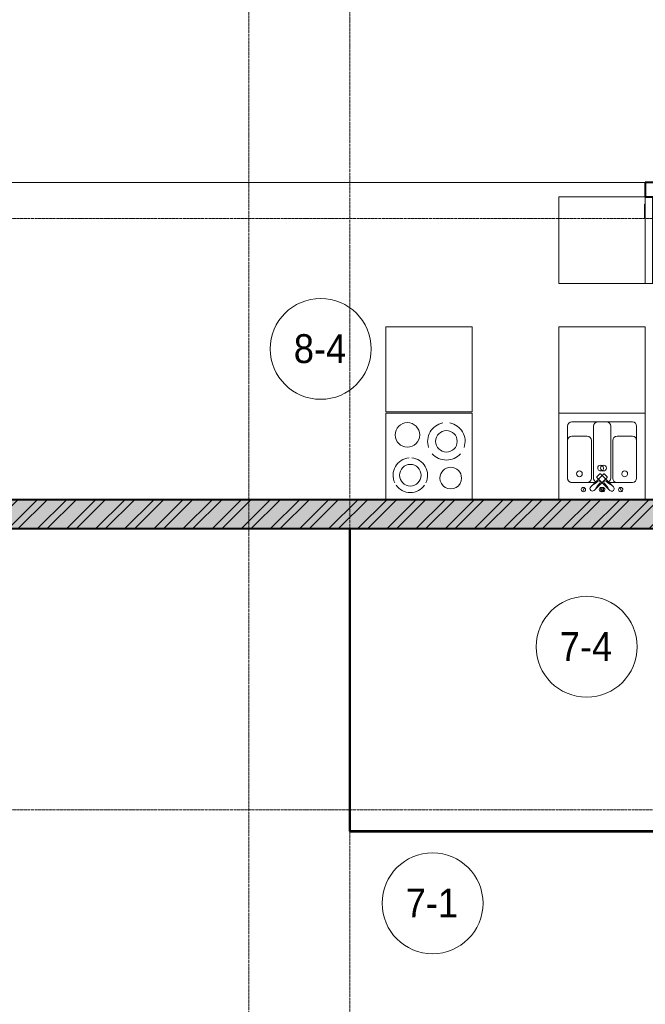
# Model space of a CAD drawing. Header units: millimetres. Extents: x 5617 to 183965, y 7718 to 172958.
# Tile 18 of 120: x 34735 to 39075, y 20850 to 27680. Entities that reach past the tile are written whole.
import ezdxf

# ---------------------------------------------------------------- set-up
doc = ezdxf.new("R2010")
doc.units = ezdxf.units.MM
doc.linetypes.add('ADSK_Линия сетки', pattern=[25, 20, -2.5, 0, -2.5])
doc.linetypes.add('Линия сетки', pattern=[25, 20, -2.5, 0, -2.5])
for name, color, linetype, lineweight in [('Марки помещений', 7, 'Continuous', 20), ('Мебель', 7, 'Continuous', 18), ('Оси', 7, 'Continuous', 9), ('Сантехнические приборы', 7, 'Continuous', 18), ('Стены', 7, 'Continuous', 18), ('Стены разрез', 7, 'Continuous', 40), ('Стены штриховка', 7, 'Continuous', 40), ('Электрооборудование', 7, 'Continuous', 18)]:
    doc.layers.add(name, color=color, linetype=linetype, lineweight=lineweight)
doc.styles.add('Arial_3', font='arial.ttf', dxfattribs={"width": 0.9, "height": 200})

# ---------------------------------------------------------------- blocks, each defined once
blk = doc.blocks.new('MR_Зона обслуживания - MR_Зона обслуживания-V9-МКСС_К4_L05_18_600_')
at = {"layer": 'Мебель', "color": 254, "lineweight": 9, "true_color": 0xcccccc}
for p, q in [((300, 0), (-300, 0)), ((-300, 0), (-300, -600)), ((300, -600), (300, 0)), ((-300, -600), (300, -600))]:
    blk.add_line(p, q, dxfattribs=at)
blk = doc.blocks.new('MR_Зона обслуживания - MR_Зона обслуживания-2638763-МКСС_К4_L05_18_600_')
at = {"layer": 'Мебель', "color": 254, "lineweight": 9, "true_color": 0xcccccc}
for p, q in [((300, 600), (-300, 600)), ((-300, 600), (-300, 0)), ((300, 0), (300, 600)), ((-300, 0), (300, 0))]:
    blk.add_line(p, q, dxfattribs=at)
blk = doc.blocks.new('MR_Зона обслуживания - MR_Зона обслуживания-2638784-МКСС_К4_L05_18_600_')
at = {"layer": 'Мебель', "color": 254, "lineweight": 9, "true_color": 0xcccccc}
for p, q in [((300, 0), (-300, 0)), ((-300, 0), (-300, -590)), ((300, -590), (300, 0)), ((-300, -590), (300, -590))]:
    blk.add_line(p, q, dxfattribs=at)
blk = doc.blocks.new('MR_Зона обслуживания - MR_Зона обслуживания-2638786-МКСС_К4_L05_18_600_')
at = {"layer": 'Мебель', "color": 254, "lineweight": 9, "true_color": 0xcccccc}
for p, q in [((300, 0), (-300, 0)), ((-300, 0), (-300, -600)), ((300, -600), (300, 0)), ((-300, -600), (300, -600))]:
    blk.add_line(p, q, dxfattribs=at)
blk = doc.blocks.new('MR_Мойка - Кухонная мойка-V102-МКСС_К4_L05_18_600_')
at = {"layer": 'Сантехнические приборы', "color": 253, "true_color": 0xaaaaaa}
for p, q in [((-300, 50), (-300, -550)), ((-300, 50), (-300, -550)), ((300, 50), (-300, 50)), ((300, -550), (300, 50)), ((-136.7, -6.7), (-122.6, -33.3)), ((-79, -39), (-69.8, -48.2)), ((-69.8, -48.2), (11.4, -129.4)), ((-45.7, -24.2), (-55, -14.9)), ((35.5, -105.4), (-45.7, -24.2)), ((2.7, -6.7), (-11.4, -33.3)), ((-240, -100), (-240, -360)), ((-104, -70), (-210, -70)), ((-74, -360), (-74, -100)), ((-60, -100), (-60, -460)), ((15.7, -129.4), (35.5, -109.6)), ((210, -70), (48, -70)), ((240, -460), (240, -100)), ((-210, -390), (-104, -390)), ((-30, -490), (210, -490)), ((-300, -550), (300, -550))]:
    blk.add_line(p, q, dxfattribs=at)
for centre, radius, start, end in [((-129.7, -20), 15, 360, 180), ((-129.7, -20), 15, 180, 360), ((-67, -26.9), 17, 45, 225), ((-171.5, -230.2), 208.5, 46.5946, 60.81769), ((136.3, 77.5), 208.5, 209.18231, 223.4054), ((-21.7, -72.3), 9.19, 225, 45), ((-4.3, -20), 15, 360, 180), ((-4.3, -20), 15, 180, 360), ((-210, -100), 30, 90, 180), ((-157, -130), 20, 360, 180), ((-157, -130), 20, 180, 360), ((-104, -100), 30, 360, 90), ((-30, -100), 30, 118.55106, 180), ((13.5, -127.3), 3, 225, 315), ((13.5, -127.3), 3, 225, 315), ((33.3, -107.5), 3, 315, 45), ((33.3, -107.5), 3, 315, 45), ((210, -100), 30, 360, 90), ((10, -170), 20, 360, 180), ((10, -170), 20, 180, 360), ((-210, -360), 30, 180, 270), ((-104, -360), 30, 270, 360), ((-30, -460), 30, 180, 270), ((210, -460), 30, 270, 360)]:
    blk.add_arc(centre, radius, start, end, dxfattribs=at)
blk = doc.blocks.new('MR_Мойка - Кухонная мойка-V103-МКСС_К4_L05_18_600_')
at = {"layer": 'Сантехнические приборы', "color": 253, "true_color": 0xaaaaaa}
for p, q in [((-300, -50), (-300, 550)), ((-300, 550), (300, 550)), ((-300, -50), (-300, 550)), ((300, 550), (300, -50)), ((-30, 490), (210, 490)), ((-60, 100), (-60, 460)), ((240, 460), (240, 100)), ((-240, 100), (-240, 360)), ((-210, 390), (-104, 390)), ((-74, 360), (-74, 100)), ((-104, 70), (-210, 70)), ((-69.8, 48.2), (11.4, 129.4)), ((35.5, 105.4), (-45.7, 24.2)), ((15.7, 129.4), (35.5, 109.6)), ((210, 70), (48, 70)), ((-136.7, 6.7), (-122.6, 33.3)), ((-79, 39), (-69.8, 48.2)), ((-45.7, 24.2), (-55, 14.9)), ((2.7, 6.7), (-11.4, 33.3)), ((300, -50), (-300, -50))]:
    blk.add_line(p, q, dxfattribs=at)
for centre, radius, start, end in [((-30, 460), 30, 90, 180), ((210, 460), 30, 0, 90), ((-210, 360), 30, 90, 180), ((-104, 360), 30, 0, 90), ((-157, 130), 20, 0, 180), ((10, 170), 20, 0, 180), ((10, 170), 20, 180, 0), ((-210, 100), 30, 180, 270), ((-157, 130), 20, 180, 0), ((-104, 100), 30, 270, 0), ((-171.5, 230.2), 208.5, 299.18231, 313.4054), ((-30, 100), 30, 180, 241.44894), ((-21.7, 72.3), 9.19, 315, 135), ((13.5, 127.3), 3, 45, 135), ((13.5, 127.3), 3, 45, 135), ((33.3, 107.5), 3, 315, 45), ((33.3, 107.5), 3, 315, 45), ((210, 100), 30, 270, 0), ((-129.7, 20), 15, 0, 180), ((-129.7, 20), 15, 180, 0), ((-67, 26.9), 17, 135, 315), ((136.3, -77.5), 208.5, 136.5946, 150.81769), ((-4.3, 20), 15, 0, 180), ((-4.3, 20), 15, 180, 0)]:
    blk.add_arc(centre, radius, start, end, dxfattribs=at)
blk = doc.blocks.new('MR_Варочная поверхность - Варочная поверхность-2515889-МКСС_К4_L05_18_600_')
at = {"layer": 'Электрооборудование', "color": 253, "true_color": 0xaaaaaa}
for p, q in [((300, 0), (-300, 0)), ((-300, 0), (-300, -600)), ((300, -600), (300, 0)), ((-300, -600), (300, -600))]:
    blk.add_line(p, q, dxfattribs=at)
for centre, radius, start, end in [((130, -169.9), 119.9, 34.51772, 145.60251), ((-150, -150), 75, 360, 180), ((130, -170.1), 120, 154.40808, 265.5891), ((130, -170.1), 75, 0, 180), ((130, -170.1), 120, 274.41666, 25.61531), ((-150, -150), 75, 180, 360), ((130, -170.1), 75, 180, 0), ((-120, -405), 130, 41.08749, 138.91251), ((-120, -405), 75, 0, 180), ((-120, -405), 130, 161.08749, 258.91251), ((-120, -405), 75, 180, 0), ((-120, -405), 130, 281.08749, 18.91251), ((150, -450), 85, 0, 180), ((150, -450), 85, 180, 360)]:
    blk.add_arc(centre, radius, start, end, dxfattribs=at)
blk = doc.blocks.new('MR_Холодильник - Холодильник-2515890-МКСС_К4_L05_18_600_')
at = {"layer": 'Электрооборудование', "color": 253, "true_color": 0xaaaaaa}
for p, q in [((300, 300), (-300, 300)), ((-300, 300), (-300, -250)), ((300, -250), (300, 300)), ((-170, 0), (-170, 75)), ((0, 0), (0, 75)), ((170, 75), (170, 0)), ((-235, 37.5), (-170, 0)), ((-170, 0), (-235, -37.5)), ((-105, 37.5), (-170, 0)), ((-170, -75), (-170, 0)), ((-170, 0), (-105, -37.5)), ((-65, 37.5), (0, 0)), ((65, 37.5), (0, 0)), ((170, 0), (105, 37.5)), ((105, -37.5), (170, 0)), ((170, 0), (235, 37.5)), ((235, -37.5), (170, 0)), ((170, 0), (170, -75)), ((0, 0), (-65, -37.5)), ((0, -75), (0, 0)), ((0, 0), (65, -37.5)), ((300, -250), (-300, -250)), ((-300, -250), (-300, -300)), ((-300, -250), (300, -250)), ((300, -300), (300, -250)), ((-300, -300), (300, -300)), ((-150, -300), (-250, -300)), ((-250, -300), (-250, -306.1)), ((-250, -306.1), (-150, -306.1)), ((-150, -306.1), (-150, -300))]:
    blk.add_line(p, q, dxfattribs=at)
blk = doc.blocks.new('135_SLK_K4_AR_rvt-1-МКСС_К4_L05_18_600_')
at = {"layer": 'Стены разрез', "lineweight": 9, "true_color": 0xcccccc}
h = blk.add_hatch(dxfattribs=at)
h.set_pattern_fill('FP_1', color=254, style=0, pattern_type=2)
h.set_pattern_definition([(50, (0, 0), (218.62117, -19.1268), [22.86, -251.46]), (355, (0, 0), (-42.2919, 229.2684), [18.288, -201.168]), (100.451, (18.22, -1.6), (176.33107, 210.13963), [19.428, -213.708]), (46.184, (0, 60.96), (325.29495, -50.45164), [34.29, -377.19]), (96.636, (27.1, 56.76), (284.883, 296.9127), [29.142, -320.562]), (351.184, (0, 60.96), (284.8858, 296.9107), [27.432, -301.752]), (21, (30.48, 45.72), (181.93753, -122.71832), [22.86, -251.46]), (326, (30.48, 45.72), (74.16223, 221.0262), [18.288, -201.168]), (71.451, (45.64, 35.5), (256.10035, 98.30526), [19.428, -213.708]), (37.5, (0, 0), (3.70639, 101.465895), [3.353, -195.377, 3.353, -200.863, -201.93]), (37.5, (0, 0), (3.70639, 101.465895), [-402.946, 3.353, -198.577]), (7.5, (0, 0), (80.18358, 120.21653), [3.353, -113.081, 3.353, -190.805, -76.962]), (7.5, (0, 0), (80.18358, 120.21653), [-310.591, 3.353, -73.609]), (327.5, (-67.97, 0), (162.708646, -6.87497), [3.353, -72.847, 3.353, -234.391, -315.468]), (327.5, (-67.97, 0), (162.708646, -6.87497), [-313.944, 3.353, -312.115]), (317.5, (-98.45, 0), (177.75468, 30.51183), [3.353, -95.707, 3.353, -154.534, -224.028]), (317.5, (-98.45, 0), (177.75468, 30.51183), [-256.946, 3.353, -220.675])])
h.paths.add_polyline_path([(84049.8, 24150), (92558.5, 24150), (92558.5, 24156.4), (92923.5, 24156.4), (92923.5, 24150), (93900, 24150), (93900, 24350), (84049.8, 24350), (84049.8, 24152.3)])
h = blk.add_hatch(dxfattribs=at)
h.set_pattern_fill('FP_2', color=254, style=0, pattern_type=2)
h.set_pattern_definition([(45, (0, 0), (-101.02788, 101.02788), []), (45, (67.35, 0), (-101.02788, 101.02788), [])])
h.paths.add_polyline_path([(84049.8, 24150), (92558.5, 24150), (92558.5, 24156.4), (92923.5, 24156.4), (92923.5, 24150), (93900, 24150), (93900, 24350), (84049.8, 24350), (84049.8, 24152.3)])
at = {"layer": 'Стены', "color": 254, "true_color": 0xcccccc}
for p, q in [((84050, 26550.4), (89100, 26550.4)), ((89100, 26549.6), (84050, 26549.6))]:
    blk.add_line(p, q, dxfattribs=at)
at = {"layer": 'Стены разрез', "color": 254, "true_color": 0xcccccc}
for p, q in [((89700, 26550), (89100, 26550)), ((89100, 26550), (89100, 26450)), ((89100, 26450), (89700, 26450)), ((93900, 24350), (84650, 24350)), ((84049.8, 24150), (87049.6, 24150)), ((87049.6, 24150), (87049.6, 22049.6)), ((87050.4, 24150), (93900, 24150)), ((87050.4, 22050.4), (87050.4, 24150)), ((87049.6, 22049.6), (87050.4, 22049.6)), ((89700, 22050.4), (87050.4, 22050.4)), ((87050.4, 22049.6), (89700, 22049.6))]:
    blk.add_line(p, q, dxfattribs=at)
at = {"layer": 'Стены штриховка', "color": 254, "true_color": 0xcccccc}
blk.add_line((87050.4, 24150), (87049.6, 24150), dxfattribs=at)
at = {"layer": 'Мебель', "color": 254, "lineweight": 18, "true_color": 0xcccccc}
for name, p, rotation in [('MR_Зона обслуживания - MR_Зона обслуживания-2638786-МКСС_К4_L05_18_600_', (89100, 26150), 270.0000000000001), ('MR_Зона обслуживания - MR_Зона обслуживания-2638784-МКСС_К4_L05_18_600_', (87600, 24960), 180), ('MR_Зона обслуживания - MR_Зона обслуживания-V9-МКСС_К4_L05_18_600_', (88800, 24950), 180)]:
    blk.add_blockref(name, p, dxfattribs=dict(at, rotation=rotation))
blk.add_blockref('MR_Зона обслуживания - MR_Зона обслуживания-2638763-МКСС_К4_L05_18_600_', (88800, 24950), dxfattribs=at)
at = {"layer": 'Сантехнические приборы', "color": 253, "lineweight": 18, "true_color": 0xaaaaaa, "rotation": 180}
blk.add_blockref('MR_Мойка - Кухонная мойка-V102-МКСС_К4_L05_18_600_', (88800, 24400), dxfattribs=at)
at = {"layer": 'Сантехнические приборы', "color": 253, "lineweight": 18, "true_color": 0xaaaaaa}
blk.add_blockref('MR_Мойка - Кухонная мойка-V103-МКСС_К4_L05_18_600_', (88800, 24400), dxfattribs=at)
at = {"layer": 'Электрооборудование', "color": 253, "lineweight": 18, "true_color": 0xaaaaaa}
for name, p, rotation in [('MR_Холодильник - Холодильник-2515890-МКСС_К4_L05_18_600_', (89400, 26150), 270.0000000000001), ('MR_Варочная поверхность - Варочная поверхность-2515889-МКСС_К4_L05_18_600_', (87600, 24350), 180)]:
    blk.add_blockref(name, p, dxfattribs=dict(at, rotation=rotation))
blk = doc.blocks.new('050_Марка_Помещение - Номер-620969-МКСС_К4_L05_18_600_')
at = {"layer": 'Марки помещений'}
blk.add_circle((0, 0), 3.5, dxfattribs=at)

msp = doc.modelspace()

# ---------------------------------------------------------------- linework, layer by layer
at = {"layer": 'Оси', "linetype": 'Линия сетки'}
for p, q in [((36324.8, 12025.7), (36324.8, 33150)), ((37024.8, 13295.7), (37024.8, 33150))]:
    msp.add_line(p, q, dxfattribs=at)
at = {"layer": 'Оси', "linetype": 'ADSK_Линия сетки'}
for p, q in [((86966.3, 26300), (26901, 26300)), ((86966.3, 22200), (26901, 22200))]:
    msp.add_line(p, q, dxfattribs=at)

# ---------------------------------------------------------------- block references
at = {"lineweight": 5}
msp.add_blockref('135_SLK_K4_AR_rvt-1-МКСС_К4_L05_18_600_', (-50025.2, 0), dxfattribs=at)
at = {"layer": 'Марки помещений', "xscale": 99.99999999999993, "yscale": 99.99999999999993, "zscale": 99.99999999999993}
for p in [(36822.9, 25396.5), (38668, 23330), (37598.9, 21550.7)]:
    msp.add_blockref('050_Марка_Помещение - Номер-620969-МКСС_К4_L05_18_600_', p, dxfattribs=at)

# ---------------------------------------------------------------- texts
at = {"layer": 'Марки помещений', "lineweight": 9, "char_height": 200, "width": 447.342, "attachment_point": 1, "style": 'Arial_3'}
for s, insert in [('8-4', (36636.3, 25498.3)), ('7-4', (38481.5, 23431.7)), ('7-1', (37412.4, 21652.5))]:
    msp.add_mtext(s, dxfattribs=dict(at, insert=insert))

doc.saveas('drawing.dxf')
